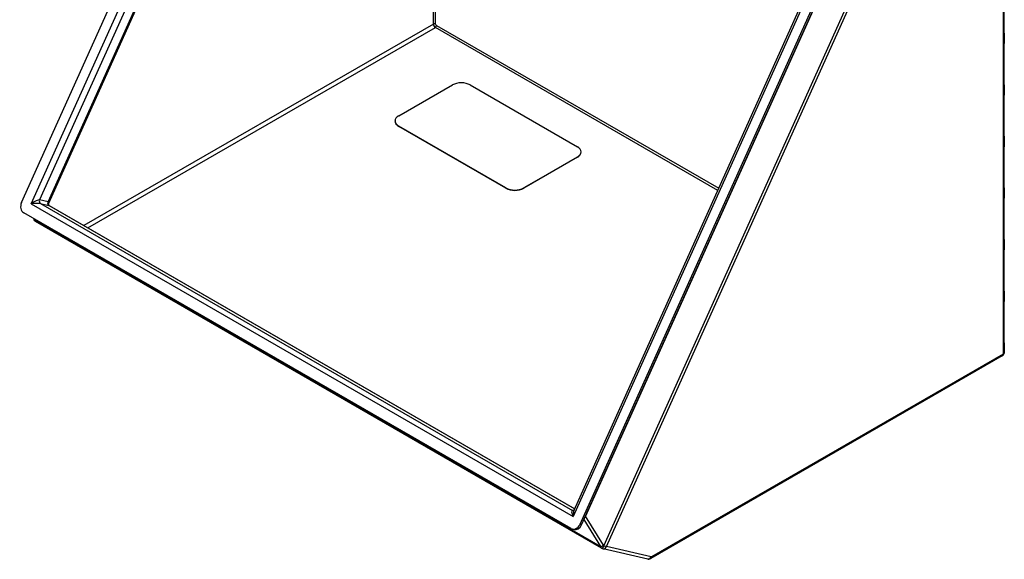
# Model space of a CAD drawing. Header units: inches. Extents: x 104.8 to 124.2, y 38.8 to 60.8.
# Tile 1 of 4: x 104.8 to 124.2, y 38.8 to 49.5. Entities that reach past the tile are written whole.
import ezdxf

# ---------------------------------------------------------------- set-up
doc = ezdxf.new("R2010")
doc.units = ezdxf.units.IN
doc.header["$MEASUREMENT"] = 0
doc.layers.add('Visible Edges(ANSI)', color=7, linetype='Continuous', lineweight=25)
doc.layers.add('Visible Tangent Edges(ANSI)', color=7, linetype='Continuous', lineweight=25)

msp = doc.modelspace()

# ---------------------------------------------------------------- linework, layer by layer
at = {"layer": 'Visible Edges(ANSI)'}
for p, q in [((104.788, 45.904), (110.999, 59.734)), ((111.373, 59.355), (105.323, 45.885)), ((115.725, 39.809), (121.785, 53.302)), ((122.051, 53.353), (115.84, 39.523)), ((115.872, 39.516), (122.083, 53.345)), ((124.241, 49.26), (124.241, 50.077)), ((124.241, 49.26), (124.241, 49.054)), ((124.241, 48.238), (124.241, 49.054)), ((112.256, 47.621), (113.316, 48.233)), ((113.67, 48.233), (115.791, 47.008)), ((124.241, 48.238), (124.241, 48.032)), ((124.241, 47.215), (124.241, 48.032)), ((112.182, 47.514), (112.182, 47.519)), ((114.377, 46.192), (112.256, 47.417)), ((114.377, 46.187), (112.256, 47.412)), ((124.241, 47.215), (124.241, 47.009)), ((124.241, 46.193), (124.241, 47.009)), ((115.791, 46.804), (114.731, 46.192)), ((115.791, 46.799), (114.731, 46.187)), ((115.864, 46.901), (115.864, 46.906)), ((124.241, 46.193), (124.241, 45.987)), ((105.338, 45.843), (115.738, 39.838)), ((124.241, 45.17), (124.241, 45.987)), ((115.665, 39.446), (104.835, 45.698)), ((116.271, 39.058), (105.068, 45.526)), ((124.241, 45.17), (124.241, 44.964)), ((124.241, 44.148), (124.241, 44.964)), ((124.241, 44.148), (124.241, 43.942)), ((124.241, 43.125), (124.241, 43.942)), ((124.241, 43.125), (124.241, 42.938)), ((124.201, 42.867), (117.244, 38.85)), ((115.693, 39.434), (115.725, 39.427)), ((117.186, 38.841), (116.302, 39.045))]:
    msp.add_line(p, q, dxfattribs=at)
for centre, major_axis, ratio, start_param, end_param in [((124.155, 49.26), (0.086, 0), 0.57735, 6.28191, 6.283185), ((124.155, 49.054), (0.086, 0), 0.57735, 6.28191, 6.283185), ((113.493, 48.131), (0.25, 0), 0.57735, 0.785398, 2.356194), ((124.155, 48.238), (0.086, 0), 0.57735, 6.28191, 6.283185), ((124.155, 48.032), (0.086, 0), 0.57735, 6.28191, 6.283185), ((112.432, 47.519), (-0.25, 0), 0.57735, 5.497787, 7.068583), ((112.432, 47.514), (-0.25, 0), 0.57735, 0, 0.785398), ((124.155, 47.215), (0.086, 0), 0.57735, 6.28191, 6.283185), ((115.614, 46.906), (0.25, 0), 0.57735, 5.497787, 7.068583), ((124.155, 47.009), (0.086, 0), 0.57735, 6.28191, 6.283185), ((115.614, 46.901), (0.25, 0), 0.57735, 5.497787, 6.283185), ((114.554, 46.294), (-0.25, 0), 0.57735, 0.785398, 2.356194), ((124.155, 46.193), (0.086, 0), 0.57735, 6.28191, 6.283185), ((114.554, 46.289), (0.25, 0), 0.57735, 3.926991, 5.497787), ((104.899, 45.84), (-0.035, -0.153), 0.804092, 4.471579, 6.042375), ((124.155, 45.987), (0.086, 0), 0.57735, 6.28191, 6.283185), ((124.155, 45.17), (0.086, 0), 0.57735, 6.28191, 6.283185), ((124.155, 44.964), (0.086, 0), 0.57735, 6.28191, 6.283185), ((124.155, 44.148), (0.086, 0), 0.57735, 6.28191, 6.283185), ((124.155, 43.942), (0.086, 0), 0.57735, 6.28191, 6.283185), ((124.155, 43.125), (0.086, 0), 0.57735, 6.28191, 6.283185), ((115.729, 39.588), (-0.035, -0.153), 0.804092, 6.042375, 7.613171), ((115.76, 39.58), (-0.035, -0.153), 0.804092, 0, 1.329986), ((116.321, 39.144), (-0.0833, -0.0541), 0.998512, 0.470686, 0.581989), ((116.316, 39.135), (0.0751, -0.0522), 0.980887, 4.910671, 4.928168)]:
    msp.add_ellipse(centre, major_axis=major_axis, ratio=ratio, start_param=start_param, end_param=end_param, dxfattribs=at)
for points, knots in [([(105.323, 45.885), (105.322, 45.885), (105.322, 45.883), (105.321, 45.879), (105.32, 45.875), (105.321, 45.867), (105.322, 45.862), (105.326, 45.854), (105.329, 45.85), (105.334, 45.845), (105.336, 45.843), (105.338, 45.843)], [0.0311763, 0.0311763, 0.0311763, 0.0311763, 0.0719325, 0.0719325, 0.1126887, 0.1126887, 0.1534449, 0.1534449, 0.1942011, 0.1942011, 0.2349574, 0.2349574, 0.2349574, 0.2349574]), ([(105.031, 45.585), (105.032, 45.583), (105.032, 45.582), (105.032, 45.578), (105.033, 45.575), (105.034, 45.569), (105.035, 45.566), (105.036, 45.564)], [3.83764058, 3.83764058, 3.83764058, 3.83764058, 3.84616081, 3.84616081, 3.87344534, 3.87344534, 3.90072987, 3.90072987, 3.90072987, 3.90072987]), ([(105.04, 45.555), (105.039, 45.555), (105.039, 45.556), (105.039, 45.557), (105.038, 45.558), (105.038, 45.559), (105.037, 45.559), (105.037, 45.561), (105.037, 45.561), (105.036, 45.563), (105.036, 45.563), (105.036, 45.564)], [0, 0, 0, 0, 0.0001867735, 0.0001867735, 0.0003735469, 0.0003735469, 0.0005603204, 0.0005603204, 0.0007470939, 0.0007470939, 0.0009338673, 0.0009338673, 0.0009338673, 0.0009338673]), ([(105.068, 45.526), (105.065, 45.527), (105.062, 45.529), (105.057, 45.533), (105.055, 45.535), (105.051, 45.539), (105.049, 45.541), (105.046, 45.545), (105.044, 45.547), (105.042, 45.551), (105.041, 45.553), (105.04, 45.555)], [1.3962634, 1.3962634, 1.3962634, 1.3962634, 1.4274076, 1.4274076, 1.4585517, 1.4585517, 1.4896959, 1.4896959, 1.5208401, 1.5208401, 1.5519842, 1.5519842, 1.5519842, 1.5519842]), ([(124.201, 42.867), (124.207, 42.871), (124.214, 42.876), (124.224, 42.886), (124.227, 42.892), (124.234, 42.903), (124.236, 42.908), (124.239, 42.918), (124.24, 42.922), (124.241, 42.931), (124.241, 42.935), (124.241, 42.938)], [0, 0, 0, 0, 0.00602675, 0.00602675, 0.0120535, 0.0120535, 0.01808026, 0.01808026, 0.02410701, 0.02410701, 0.03013376, 0.03013376, 0.03013376, 0.03013376]), ([(115.725, 39.809), (115.725, 39.809), (115.725, 39.809), (115.725, 39.809), (115.724, 39.808), (115.721, 39.805), (115.718, 39.804), (115.713, 39.802), (115.71, 39.801), (115.705, 39.801), (115.703, 39.801), (115.702, 39.801)], [-0.4986535, -0.4986535, -0.4986535, -0.4986535, -0.4981716, -0.4981716, -0.3736287, -0.3736287, -0.2490858, -0.2490858, -0.1245429, -0.1245429, 0, 0, 0, 0]), ([(116.282, 39.052), (116.283, 39.051), (116.284, 39.051), (116.287, 39.05), (116.288, 39.05), (116.29, 39.049), (116.292, 39.048), (116.294, 39.048), (116.296, 39.047), (116.298, 39.046), (116.3, 39.046), (116.302, 39.045)], [5.5240481, 5.5240481, 5.5240481, 5.5240481, 5.6758755, 5.6758755, 5.827703, 5.827703, 5.9795304, 5.9795304, 6.1313579, 6.1313579, 6.2831853, 6.2831853, 6.2831853, 6.2831853]), ([(117.244, 38.85), (117.241, 38.849), (117.238, 38.847), (117.232, 38.844), (117.229, 38.843), (117.222, 38.841), (117.218, 38.84), (117.21, 38.839), (117.205, 38.839), (117.196, 38.839), (117.191, 38.84), (117.186, 38.841)], [3.1415927, 3.1415927, 3.1415927, 3.1415927, 3.2637657, 3.2637657, 3.3859387, 3.3859387, 3.5081118, 3.5081118, 3.6302848, 3.6302848, 3.7524579, 3.7524579, 3.7524579, 3.7524579])]:
    msp.add_open_spline(points, degree=3, knots=knots, dxfattribs=at)
at = {"layer": 'Visible Tangent Edges(ANSI)'}
for p, q in [((104.979, 45.875), (111.132, 59.576)), ((111.186, 59.402), (105.147, 45.956)), ((105.319, 45.916), (111.358, 59.362)), ((112.941, 49.44), (112.941, 58.449)), ((112.985, 49.44), (112.985, 58.424)), ((124.216, 54.232), (124.216, 42.9)), ((116.316, 39.105), (122.749, 53.427)), ((116.369, 39.086), (122.806, 53.418)), ((121.86, 53.382), (115.707, 39.681)), ((122.054, 53.279), (115.952, 39.693)), ((112.941, 49.44), (106.023, 45.446)), ((106.101, 45.402), (112.98, 49.373)), ((118.571, 46.145), (112.98, 49.373)), ((113.002, 49.411), (118.589, 46.185)), ((112.256, 47.412), (112.256, 47.417)), ((115.791, 46.804), (115.791, 46.799)), ((114.377, 46.192), (114.377, 46.187)), ((114.731, 46.187), (114.731, 46.192)), ((104.979, 45.875), (115.707, 39.681)), ((105.313, 45.918), (105.147, 45.956)), ((105.163, 45.884), (105.33, 45.845)), ((105.163, 45.884), (115.692, 39.805)), ((115.737, 39.837), (105.33, 45.845)), ((105.056, 45.55), (105.068, 45.564)), ((116.249, 39.088), (105.056, 45.55)), ((124.216, 42.9), (117.259, 38.883)), ((115.71, 39.801), (115.692, 39.805)), ((115.921, 39.626), (116.249, 39.088)), ((116.305, 39.114), (115.952, 39.693)), ((115.872, 39.516), (115.84, 39.523)), ((117.253, 38.882), (116.369, 39.086))]:
    msp.add_line(p, q, dxfattribs=at)
for centre, major_axis, ratio, start_param, end_param in [((112.963, 49.428), (-0.031, 0), 0.57735, 3.926991, 5.497787), ((112.98, 49.418), (0.0275, -0.0476), 0.57735, 3.926991, 5.497787), ((112.98, 49.398), (0.0155, 0.0268), 0.57735, 3.926991, 5.497787), ((113.002, 49.43), (-0.012, 0.0208), 0.57735, 0.785398, 2.356194), ((105.029, 45.864), (0.126, 0.087), 0.252909, 0.226253, 1.797049), ((105.029, 45.864), (0.143, 0.015), 0.122532, 0.341627, 1.912423), ((105.185, 45.934), (-0.0124, -0.0536), 0.804092, 4.471579, 6.042375), ((105.352, 45.895), (-0.0124, -0.0536), 0.804092, 4.471579, 6.042375), ((105.256, 45.79), (0.07, 0.122), 0.57735, 0.10612, 0.174533), ((105.295, 45.768), (0.043, 0.0745), 0.57735, 0.10612, 0.174533), ((105.103, 45.588), (-0.0637, -0.0335), 0.978627, 5.846077, 6.283185), ((105.103, 45.588), (-0.0677, -0.0245), 0.9807, 5.985759, 6.283185), ((105.106, 45.589), (0.0549, -0.0466), 0.879435, 4.059152, 4.532323), ((105.109, 45.601), (0.0409, 0.0757), 0.446155, 2.517869, 3.128734), ((124.165, 42.929), (0.036, -0.0624), 0.57735, 0, 0.785398), ((115.757, 39.67), (-0.074, 0.134), 0.25401, 6.058739, 7.629535), ((115.714, 39.855), (-0.0124, -0.0536), 0.804092, 6.042375, 6.283185), ((115.757, 39.67), (-0.008, 0.163), 0.302925, 0.537314, 1.485395), ((115.945, 39.707), (-0.0615, -0.0375), 0.212768, 1.530516, 1.547052), ((115.984, 39.753), (-0.0221, -0.0978), 0.24166, 5.400552, 5.422819), ((116.299, 39.127), (-0.0615, -0.0375), 0.212768, 0.499854, 1.547052), ((116.316, 39.131), (-0.0464, -0.0725), 0.707494, 5.705038, 6.315904), ((116.309, 39.119), (-0.0288, -0.066), 0.162203, 0, 1.428808), ((116.31, 39.118), (-0.0277, -0.0665), 0.185925, 0, 1.425992), ((116.318, 39.116), (-0.0162, -0.0701), 0.804092, 0, 1.329986), ((116.322, 39.117), (-0.0182, 0.0072), 0.708558, 0.75226, 1.518846), ((116.308, 39.121), (-0.0785, 0.0352), 0.141783, 1.759741, 2.518878), ((117.202, 38.911), (-0.0162, -0.0701), 0.804092, 0, 1.329986), ((117.208, 38.912), (0.036, -0.0624), 0.57735, 0, 0.785398), ((117.259, 38.894), (-0.007, -0.0121), 0.57735, 0.174533, 0.785398)]:
    msp.add_ellipse(centre, major_axis=major_axis, ratio=ratio, start_param=start_param, end_param=end_param, dxfattribs=at)
for points, knots in [([(105.333, 45.844), (105.317, 45.854), (105.309, 45.877), (105.313, 45.899), (105.314, 45.905), (105.316, 45.911), (105.319, 45.916)], [0, 0, 0, 0, 0.7909425, 0.7909425, 0.7909425, 1, 1, 1, 1]), ([(105.323, 45.885), (105.326, 45.892), (105.327, 45.898), (105.327, 45.909), (105.324, 45.914), (105.319, 45.916)], [0.0311763, 0.0311763, 0.0311763, 0.0311763, 0.144127, 0.144127, 0.2730318, 0.2730318, 0.2730318, 0.2730318]), ([(124.241, 42.938), (124.241, 42.938), (124.241, 42.937), (124.241, 42.933), (124.24, 42.93), (124.238, 42.922), (124.236, 42.918), (124.231, 42.911), (124.227, 42.908), (124.221, 42.903), (124.219, 42.901), (124.216, 42.9)], [-0.03013376, -0.03013376, -0.03013376, -0.03013376, -0.02879281, -0.02879281, -0.021179, -0.021179, -0.01280919, -0.01280919, -0.00492661, -0.00492661, 0, 0, 0, 0]), ([(116.318, 39.104), (116.318, 39.104), (116.317, 39.104), (116.317, 39.104), (116.316, 39.104), (116.316, 39.105)], [-0.0009338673, -0.0009338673, -0.0009338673, -0.0009338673, -0.0004669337, -0.0004669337, 0, 0, 0, 0])]:
    msp.add_open_spline(points, degree=3, knots=knots, dxfattribs=at)
msp.add_open_spline([(105.333, 45.844), (105.335, 45.844), (105.336, 45.843), (105.337, 45.843)], degree=3, dxfattribs=at)

doc.saveas('drawing.dxf')
